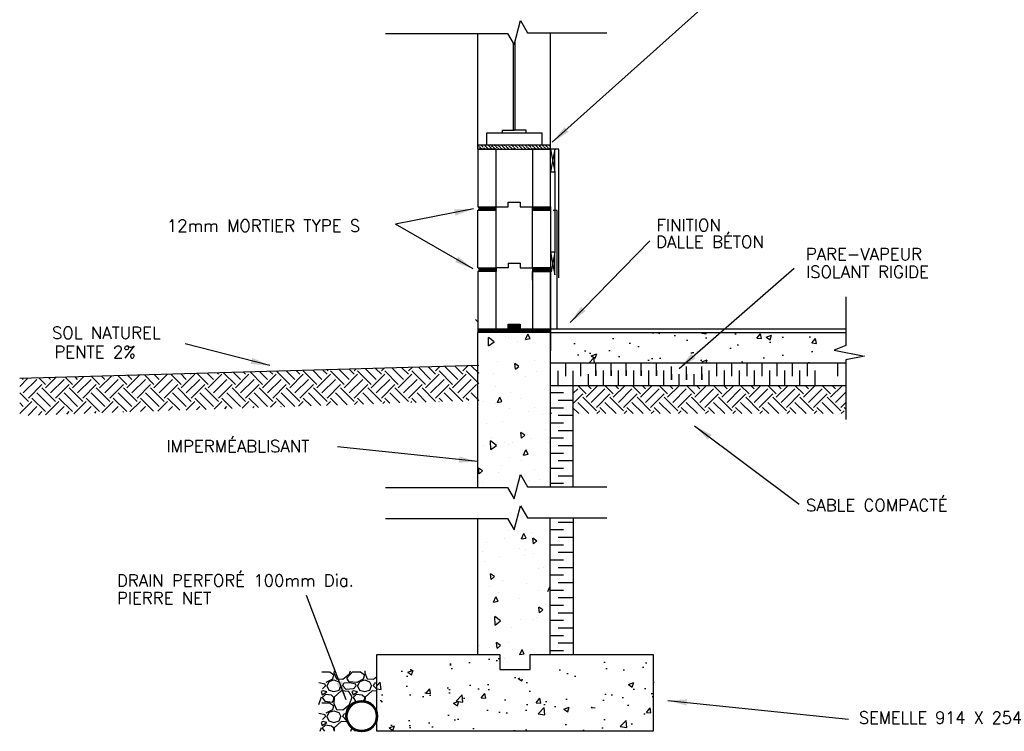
# Model space of a CAD drawing. Extents: x 3110 to 32552, y 39 to 6396.
# Tile 1 of 9: x 3110 to 6367, y 683 to 3037. Entities that reach past the tile are written whole.
import ezdxf

# ---------------------------------------------------------------- set-up
doc = ezdxf.new("R2010")
doc.units = 0
doc.layers.get('0').update_dxf_attribs({"linetype": 'CONTINUOUS'})
for name, color, linetype in [('ACIER', 6, 'CONTINUOUS'), ('BETON', 7, 'CONTINUOUS'), ('BOIS', 2, 'CONTINUOUS'), ('DIVISION', 211, 'CONTINUOUS'), ('FENETRE', 4, 'CONTINUOUS'), ('FINITION', 5, 'CONTINUOUS'), ('ISOBLOC', 3, 'CONTINUOUS'), ('ISOLANT', 9, 'CONTINUOUS'), ('MORTIER', 8, 'CONTINUOUS'), ('SOL', 26, 'CONTINUOUS'), ('SPECIFICATION', 1, 'CONTINUOUS')]:
    doc.layers.add(name, color=color, linetype=linetype)
doc.styles.add('ROMANS', font='romans')
doc.dimstyles.new('TGC', dxfattribs={"dimtxt": 2, "dimasz": 3, "dimexe": 2.5, "dimexo": 2.5, "dimgap": 1, "dimtad": 2, "dimdec": 0, "dimzin": 9, "dimtxsty": 'ROMANS', "dimblk": 'OBLIQUE', "dimcen": 1, "dimdle": 1.5, "dimclrd": 1, "dimclre": 1, "dimclrt": 1, "dimaunit": 1, "dimadec": 4, "dimazin": 0, "dimtfac": 1, "dimtdec": 0, "dimtmove": 0, "dimatfit": 3, "dimfxl": 1, "dimtzin": 0, "dimarcsym": 0})

# ---------------------------------------------------------------- blocks, each defined once
blk = doc.blocks.new('_Oblique')
at = {"color": 0, "linetype": 'ByBlock', "lineweight": -2}
blk.add_line((-0.5, -0.5), (0.5, 0.5), dxfattribs=at)

msp = doc.modelspace()

# ---------------------------------------------------------------- hatches: boundary and pattern name
at = {"layer": 'BETON'}
h = msp.add_hatch(dxfattribs=at)
h.set_pattern_fill('AR-CONC', color=256, style=0)
h.set_pattern_definition([(50, (617.12, 535.2), (182.1847, -15.939), [19.05, -209.55]), (355, (617.12, 535.2), (-35.243, 191.0566), [15.24, -167.64]), (100.451, (632.3, 533.88), (146.9425, 175.1167), [16.19, -178.09]), (46.184, (617.12, 586), (271.079, -42.042), [28.575, -314.325]), (96.6356, (639.7, 582.5), (237.404, 247.426), [24.285, -267.135]), (351.184, (617.12, 586), (237.405, 247.425), [22.86, -251.46]), (21, (642.52, 573.3), (151.615, -102.2655), [19.05, -209.55]), (326, (642.52, 573.3), (61.802, 184.188), [15.24, -167.64]), (71.4514, (655.15, 564.78), (213.4165, 81.923), [16.19, -178.09]), (37.5, (617.12, 535.204), (3.0886, 84.555), [0, -165.608, 0, -170.18, 0, -168.275]), (7.5, (617.12, 535.2), (66.8197, 100.1806), [0, -97.028, 0, -161.798, 0, -64.135]), (327.5, (560.476, 535.204), (135.5906, -5.72874), [0, -63.5, 0, -198.12, 0, -262.89]), (317.5, (535.08, 535.2), (148.1292, 25.4265), [0, -82.55, 0, -131.572, 0, -186.69])])
h.paths.add_polyline_path([(5842.7, 2002), (4866, 2002), (4866, 1902), (5842.7, 1902)])
h = msp.add_hatch(dxfattribs=at)
h.set_pattern_fill('AR-CONC', color=256, style=0)
h.set_pattern_definition([(50, (622.12, 204.81), (182.1847, -15.939), [19.05, -209.55]), (355, (622.12, 204.81), (-35.243, 191.057), [15.24, -167.64]), (100.451, (637.3, 203.49), (146.9425, 175.117), [16.19, -178.09]), (46.184, (622.12, 255.61), (271.079, -42.042), [28.575, -314.325]), (96.6356, (644.7, 252.1), (237.404, 247.426), [24.285, -267.135]), (351.184, (622.12, 255.61), (237.405, 247.425), [22.86, -251.46]), (21, (647.52, 242.91), (151.615, -102.2655), [19.05, -209.55]), (326, (647.52, 242.91), (61.802, 184.188), [15.24, -167.64]), (71.4514, (660.15, 234.4), (213.4165, 81.923), [16.19, -178.09]), (37.5, (622.12, 204.815), (3.0886, 84.555), [0, -165.608, 0, -170.18, 0, -168.275]), (7.5, (622.12, 204.815), (66.8197, 100.1806), [0, -97.028, 0, -161.798, 0, -64.135]), (327.5, (565.476, 204.815), (135.5906, -5.7287), [0, -63.5, 0, -198.12, 0, -262.89]), (317.5, (540.08, 204.81), (148.1292, 25.4265), [0, -82.55, 0, -131.572, 0, -186.69])])
edge = h.paths.add_edge_path()
edge.add_line((4291.3, 937.2), (4698.5, 937.2))
edge.add_line((5205.7, 937.2), (5205.7, 683.2))
edge.add_line((4798.5, 937.2), (5205.7, 937.2))
edge.add_line((4698.5, 887.2), (4798.5, 887.2))
edge.add_line((4698.5, 937.2), (4698.5, 887.2))
edge.add_line((5205.7, 683.2), (4291.3, 683.2))
edge.add_line((4291.3, 683.2), (4291.3, 937.2))
at = {"layer": 'ISOLANT'}
h = msp.add_hatch(dxfattribs=at)
h.set_pattern_fill('ANSI36', color=256, scale=2.5, angle=90, style=0)
h.set_pattern_definition([(135, (-6877.882, 699.554), (-15.434815, 4.209495), [19.84375, -3.96875, 0, -3.96875])])
h.paths.add_polyline_path([(4866, 2623.5), (4626, 2623.5), (4626, 2608.5), (4686, 2608.5), (4806, 2608.5), (4866, 2608.5)])
at = {"layer": 'MORTIER'}
h = msp.add_hatch(dxfattribs=at)
h.set_pattern_fill('STEEL', color=256, style=0)
h.set_pattern_definition([(45, (622.118, 711.554), (-2.245064, 2.245064), []), (45, (622.118, 713.1414), (-2.245064, 2.245064), [])])
h.paths.add_polyline_path([(4866, 2406.5), (4866, 2418.5), (4806, 2418.5), (4806, 2406.5)])
h.paths.add_polyline_path([(4626, 2418.5, -0.746287), (4626, 2406.5), (4686, 2406.5), (4686, 2418.5)])
h = msp.add_hatch(dxfattribs=at)
h.set_pattern_fill('STEEL', color=256, style=0)
h.set_pattern_definition([(45, (622.118, 509.554), (-2.245064, 2.245064), []), (45, (622.118, 511.1414), (-2.245064, 2.245064), [])])
h.paths.add_polyline_path([(4866, 2204.5), (4866, 2216.5), (4806, 2216.5), (4806, 2204.5)])
h.paths.add_polyline_path([(4626, 2216.5, -0.746287), (4626, 2204.5), (4686, 2204.5), (4686, 2216.5)])
h = msp.add_hatch(dxfattribs=at)
h.set_pattern_fill('STEEL', color=256, style=0)
h.set_pattern_definition([(45, (622.118, 497.554), (-2.245064, 2.245064), []), (45, (622.118, 499.1414), (-2.245064, 2.245064), [])])
h.paths.add_polyline_path([(4866, 2002.5), (4866, 2014.5), (4806, 2014.5), (4766, 2014.5), (4766, 2029.5), (4726, 2029.5), (4726, 2014.5), (4686, 2014.5), (4626, 2014.5), (4626, 2002.5)])

# ---------------------------------------------------------------- linework, layer by layer
at = {"layer": 'ACIER'}
for p, q in [((4806, 2175), (4806, 2204.5)), ((4806, 2204.5), (4866, 2204.5)), ((4866, 2204.5), (4866, 1941.9))]:
    msp.add_line(p, q, dxfattribs=at)
at = {"layer": 'BETON'}
for p, q in [((4626, 1489.8), (4626, 2002.5)), ((4866, 2002.5), (4626, 2002.5)), ((4718.4, 1989.4), (4718.4, 1989.4)), ((4783.2, 1979.6), (4790.9, 1997)), ((4790.3, 1998.6), (4790.3, 1998.6)), ((4798.1, 1982.5), (4790.9, 1997)), ((4865.6, 1492.2), (4866, 2002.5)), ((4866, 2002), (5842.7, 2002)), ((4661.2, 1957.8), (4660.6, 1986.3)), ((4679.6, 1971.3), (4660.6, 1986.3)), ((4661.2, 1957.7), (4679.6, 1971.2)), ((4728.3, 1984.9), (4728.3, 1984.9)), ((4756.5, 1972.7), (4756.5, 1972.7)), ((4783.1, 1979.6), (4798.1, 1982.5)), ((4661, 1943.2), (4661, 1943.2)), ((4628.4, 1893.1), (4628.4, 1893.1)), ((4690.4, 1906.8), (4690.4, 1906.8)), ((4743.6, 1902.1), (4743.6, 1902.1)), ((4761.3, 1890.2), (4747.9, 1899.4)), ((4749.7, 1880.6), (4748, 1899.6)), ((4749.6, 1880.5), (4761.3, 1890.3)), ((4814.1, 1910.7), (4814.1, 1910.7)), ((4865.7, 1912.4), (4865.7, 1912.4)), ((4631.6, 1866.7), (4631.6, 1866.7)), ((4676.7, 1865.9), (4676.7, 1865.9)), ((4783.9, 1857.9), (4783.9, 1857.9)), ((4818.2, 1874.9), (4818.2, 1874.9)), ((4684.6, 1825.1), (4684.6, 1825.1)), ((4734.3, 1803.9), (4734.3, 1803.9)), ((4645.5, 1774.3), (4645.5, 1774.3)), ((4684, 1766), (4684, 1766)), ((4690.2, 1770.7), (4698, 1788.1)), ((4690.2, 1770.7), (4705.1, 1773.6)), ((4705.1, 1773.6), (4697.9, 1788.1)), ((4767.2, 1784), (4767.2, 1784)), ((4731.4, 1752.1), (4731.4, 1752.1)), ((4791.9, 1742), (4791.9, 1742)), ((4813.9, 1755.7), (4813.9, 1755.7)), ((4840.7, 1731.1), (4840.7, 1731.1)), ((4655, 1701.7), (4655, 1701.7)), ((4708.2, 1707.1), (4708.2, 1707.1)), ((4769.6, 1652.8), (4767.9, 1671.8)), ((4781.2, 1662.5), (4767.9, 1671.6)), ((4769.5, 1652.8), (4781.2, 1662.6)), ((4790.8, 1665.9), (4790.8, 1665.9)), ((4849.5, 1680), (4849.5, 1680)), ((4644.6, 1629.4), (4644.6, 1629.4)), ((4668.3, 1614.9), (4667.7, 1643.5)), ((4686.7, 1628.4), (4667.7, 1643.5)), ((4668.3, 1614.9), (4686.7, 1628.4)), ((4669.1, 1656.2), (4669.1, 1656.2)), ((4712.6, 1639.7), (4712.6, 1639.7)), ((4727.1, 1633), (4727.1, 1633)), ((4740.8, 1639.3), (4740.8, 1639.3)), ((4802.8, 1653), (4802.8, 1653)), ((4858.5, 1638.8), (4858.5, 1638.8)), ((4776.7, 1596.8), (4791.7, 1599.7)), ((4776.8, 1596.8), (4784.5, 1614.2)), ((4791.6, 1599.7), (4784.4, 1614.2)), ((4731.8, 1589), (4731.8, 1589)), ((4770.2, 1577.8), (4770.2, 1577.8)), ((4629.5, 1535.3), (4627.8, 1554.3)), ((4641.1, 1544.9), (4627.8, 1554.1)), ((4629.4, 1535.3), (4641.1, 1545.1)), ((4633.1, 1534.9), (4633.1, 1534.9)), ((4640.9, 1547.5), (4640.9, 1547.5)), ((4692.7, 1538.1), (4692.7, 1538.1)), ((4702.8, 1561.2), (4702.8, 1561.2)), ((4814.4, 1547.9), (4814.4, 1547.9)), ((4640.3, 1510.3), (4640.3, 1510.3)), ((4796.3, 1512.3), (4796.3, 1512.3)), ((4827.9, 1515.8), (4827.9, 1515.8)), ((4626, 1232.5), (4626, 1386.7)), ((4853.1, 1385.5), (4853.1, 1385.5)), ((4864.9, 937.2), (4865.2, 1389.1)), ((4726.1, 1347.8), (4726.1, 1347.8)), ((4770.3, 1319.6), (4778.1, 1337)), ((4785.2, 1322.5), (4778, 1337)), ((4802.5, 1340.3), (4802.5, 1340.3)), ((4653.3, 1307.4), (4653.3, 1307.4)), ((4715.3, 1321.2), (4715.3, 1321.2)), ((4770.3, 1319.6), (4785.2, 1322.5)), ((4821, 1312.6), (4807.7, 1321.8)), ((4809.4, 1303), (4807.8, 1321.9)), ((4809.4, 1302.9), (4821, 1312.7)), ((4641.4, 1279.1), (4641.4, 1279.1)), ((4763.5, 1289.4), (4763.5, 1289.4)), ((4783.7, 1285.8), (4783.7, 1285.8)), ((4808.8, 1272.2), (4808.8, 1272.2)), ((4646.8, 1245.6), (4646.8, 1245.6)), ((4698, 1261.6), (4698, 1261.6)), ((4780.5, 1265.2), (4780.5, 1265.2)), ((4626, 937.2), (4626, 1232.5)), ((4826.1, 1222.2), (4826.1, 1222.2)), ((4841.3, 1223.8), (4841.3, 1223.8)), ((4680.9, 1195), (4667.6, 1204.2)), ((4669.3, 1185.4), (4667.7, 1204.4)), ((4669.3, 1185.4), (4680.9, 1195.2)), ((4704.5, 1183.6), (4704.5, 1183.6)), ((4708.9, 1180.4), (4708.9, 1180.4)), ((4665, 1161), (4665, 1161)), ((4693.7, 1142.5), (4693.7, 1142.5)), ((4787.1, 1171.3), (4787.1, 1171.3)), ((4825.2, 1148.2), (4825.2, 1148.2)), ((4856.9, 1145.7), (4864.6, 1163.1)), ((4865.6, 1145.5), (4865.6, 1145.5)), ((4677.3, 1110.8), (4685.1, 1128.2)), ((4677.3, 1110.8), (4692.2, 1113.7)), ((4692.2, 1113.7), (4685, 1128.2)), ((4762.1, 1121.6), (4762.1, 1121.6)), ((4841, 1084.8), (4827.6, 1094)), ((4829.4, 1075.2), (4827.7, 1094.2)), ((4829.3, 1075.2), (4841, 1085)), ((4849.7, 1104.1), (4849.7, 1104.1)), ((4700.9, 1048.4), (4681.8, 1063.4)), ((4682.4, 1034.8), (4681.9, 1063.4)), ((4682.4, 1034.8), (4700.9, 1048.3)), ((4688.6, 1042.9), (4688.6, 1042.9)), ((4765.7, 1053.7), (4765.7, 1053.7)), ((4810.7, 1053.2), (4810.7, 1053.2)), ((4819.7, 1059.6), (4819.7, 1059.6)), ((4827.7, 1067.4), (4827.7, 1067.4)), ((4682.5, 1016.8), (4682.5, 1016.8)), ((4738.4, 1025.5), (4738.4, 1025.5)), ((4629.5, 966), (4629.5, 966)), ((4665.7, 961.8), (4665.7, 961.8)), ((4700.9, 967.3), (4687.5, 976.5)), ((4689.3, 957.7), (4687.6, 976.7)), ((4689.2, 957.6), (4700.9, 967.4)), ((4727.7, 975.6), (4727.7, 975.6)), ((4740.1, 954.8), (4740.1, 954.8)), ((4763.9, 936.8), (4771.6, 954.2)), ((4778.8, 939.7), (4771.5, 954.2)), ((4291.3, 683.2), (4291.3, 937.2)), ((4291.3, 937.2), (4698.5, 937.2)), ((4698.5, 937.2), (4698.5, 887.2)), ((4712.2, 924.9), (4712.2, 924.9)), ((4763.8, 936.8), (4778.8, 939.7)), ((4798.5, 887.2), (4798.5, 937.2)), ((4798.5, 937.2), (5205.7, 937.2)), ((5205.7, 937.2), (5205.7, 683.2)), ((4109, 879.4), (4135.4, 879.4)), ((4135.5, 879.4), (4148.7, 870.3)), ((4150, 883.2), (4149.6, 876.4)), ((4192.3, 859.1), (4210.6, 879.4)), ((4201.5, 873.3), (4204.6, 883.2)), ((4210.6, 879.4), (4237, 879.4)), ((4237.1, 879.4), (4250.3, 870.3)), ((4251.6, 883.2), (4251.2, 876.4)), ((4698.5, 887.2), (4798.5, 887.2)), ((4797.7, 892.8), (4797.7, 892.8)), ((4144.5, 856), (4123.1, 844.8)), ((4127.3, 833.7), (4133.4, 848)), ((4133.4, 848), (4149.7, 853)), ((4148.6, 870.3), (4144.6, 856.1)), ((4149.6, 876.4), (4157.8, 857.1)), ((4149.6, 853), (4165.9, 846.9)), ((4157.7, 857.1), (4179.1, 856.1)), ((4165.9, 846.9), (4172, 833.7)), ((4179.1, 856.1), (4201.4, 873.3)), ((4199.4, 846.9), (4192.3, 859.1)), ((4224.9, 844.9), (4199.5, 846.9)), ((4224.9, 844.9), (4199.5, 846.9)), ((4246.1, 856), (4224.8, 844.9)), ((4228.9, 833.7), (4235, 847.9)), ((4235, 848), (4251.3, 853)), ((4250.2, 870.3), (4246.2, 856.1)), ((4251.2, 876.5), (4259.3, 857.2)), ((4251.2, 853), (4267.5, 846.9)), ((4259.3, 857.1), (4280.7, 856.1)), ((4267.5, 846.9), (4273.6, 833.7)), ((4280.7, 856.1), (4291.3, 864.3)), ((4120.2, 838.8), (4099.9, 843.9)), ((4114.1, 817.5), (4106.9, 814.4)), ((4107, 814.4), (4111, 804.3)), ((4121.2, 833.7), (4112.1, 823.6)), ((4126.3, 813.4), (4114.1, 817.5)), ((4121.2, 833.7), (4120.2, 838.8)), ((4126.3, 833.7), (4132.4, 819.5)), ((4132.3, 819.5), (4149.6, 814.4)), ((4149.7, 814.4), (4166.9, 819.5)), ((4174, 817.4), (4150.6, 796.1)), ((4166.9, 819.5), (4172, 833.7)), ((4198.4, 815.4), (4174, 817.5)), ((4179.1, 833.7), (4182.2, 841.9)), ((4190.3, 821.6), (4179.1, 833.8)), ((4201.6, 843.9), (4182.3, 841.9)), ((4213.5, 823.6), (4190.2, 821.5)), ((4209.6, 797.1), (4198.4, 815.4)), ((4221.8, 838.8), (4201.5, 843.9)), ((4215.7, 817.5), (4208.5, 814.4)), ((4208.6, 814.4), (4212.6, 804.3)), ((4222.8, 833.7), (4213.7, 823.6)), ((4227.9, 813.4), (4215.7, 817.5)), ((4222.8, 833.7), (4221.8, 838.8)), ((4227.9, 833.7), (4234, 819.5)), ((4233.9, 819.5), (4251.2, 814.4)), ((4251.3, 814.4), (4268.5, 819.5)), ((4275.6, 817.5), (4252.3, 796.1)), ((4268.5, 819.5), (4273.6, 833.7)), ((4291.3, 816.2), (4275.6, 817.5)), ((4280.7, 833.7), (4283.8, 841.8)), ((4291.3, 822.1), (4280.7, 833.8)), ((4291.3, 842.6), (4283.9, 841.9)), ((4099.9, 771.7), (4108, 797.1)), ((4111, 804.3), (4126.3, 813.4)), ((4121.2, 805.3), (4111, 795.1)), ((4111, 795.1), (4119.2, 782.9)), ((4119.2, 782.9), (4144.6, 779.9)), ((4141.6, 802.2), (4121.2, 805.3)), ((4149.6, 795.1), (4141.5, 802.2)), ((4144.6, 779.9), (4149.7, 789)), ((4150.7, 796.1), (4149.6, 774.8)), ((4149.6, 789), (4149.6, 795.1)), ((4201.5, 771.8), (4209.6, 797.2)), ((4212.6, 804.3), (4227.9, 813.4)), ((4222.8, 805.3), (4212.6, 795.1)), ((4212.6, 795.1), (4220.8, 782.9)), ((4220.8, 782.9), (4229.9, 781.8)), ((4243.2, 802.2), (4222.8, 805.3)), ((4251.2, 795.1), (4243.1, 802.3)), ((4247.8, 782.8), (4251.2, 789)), ((4251.2, 789), (4251.2, 795.1)), ((4252.3, 796.2), (4251.6, 782.2)), ((4109, 777.8), (4135.4, 777.8)), ((4144.5, 754.4), (4123.2, 743.3)), ((4133.4, 746.4), (4149.7, 751.4)), ((4135.4, 777.8), (4148.6, 768.7)), ((4148.6, 768.7), (4144.6, 754.5)), ((4149.6, 774.8), (4157.8, 755.5)), ((4149.6, 751.4), (4165.9, 745.3)), ((4157.7, 755.5), (4179.1, 754.5)), ((4179.1, 754.5), (4201.5, 771.7)), ((4192.3, 757.5), (4210.6, 777.8)), ((4195.3, 752.4), (4192.3, 757.5)), ((4210.6, 777.8), (4219, 777.8)), ((4120.2, 737.2), (4099.9, 742.3)), ((4121.2, 732.1), (4112.1, 722)), ((4121.2, 732.1), (4120.2, 737.2)), ((4126.3, 732.1), (4132.4, 717.9)), ((4127.3, 732.1), (4133.4, 746.4)), ((4132.4, 717.9), (4149.6, 712.8)), ((4149.7, 712.8), (4166.9, 717.9)), ((4165.9, 745.3), (4172, 732.1)), ((4166.9, 717.9), (4172, 732.1)), ((4179.1, 732.1), (4182.2, 740.2)), ((4190.3, 719.9), (4179.1, 732.1)), ((4192.2, 741.3), (4182.2, 740.3)), ((4193.2, 720.2), (4190.2, 719.9)), ((4104, 683.2), (4108, 695.5)), ((4114.1, 715.9), (4107, 712.8)), ((4107, 712.8), (4111, 702.7)), ((4111, 702.7), (4126.3, 711.8)), ((4121.2, 703.7), (4111, 693.5)), ((4111, 693.5), (4117.9, 683.2)), ((4126.3, 711.8), (4114.1, 715.9)), ((4141.5, 700.6), (4121.2, 703.7)), ((4149.6, 693.5), (4141.5, 700.6)), ((4149.6, 687.4), (4149.6, 693.5)), ((4150.7, 694.5), (4150.1, 683.2)), ((4174, 715.9), (4150.7, 694.5)), ((4195.3, 714.1), (4174, 715.9)), ((4205.6, 683.2), (4209.4, 694.9)), ((4214, 691.4), (4219.5, 683.2)), ((5205.7, 683.2), (4291.3, 683.2))]:
    msp.add_line(p, q, dxfattribs=at)
at = {"layer": 'BETON', "lineweight": 53}
msp.add_circle((4241.5, 733.2), 50, dxfattribs=at)
at = {"layer": 'BOIS'}
for p, q in [((4880, 2608.5), (4866, 2608.5)), ((4866, 2608.5), (4880, 2533.5)), ((4880, 2608.5), (4866, 2533.5)), ((4880, 2533.5), (4880, 2608.5)), ((4880, 2533.5), (4880, 2608.5)), ((4866, 2533.5), (4880, 2533.5)), ((4880, 2267.9), (4866, 2267.9)), ((4866, 2267.9), (4880, 2192.9)), ((4880, 2267.9), (4867.9, 2203)), ((4880, 2192.9), (4880, 2267.9)), ((4880, 2192.9), (4880, 2267.9))]:
    msp.add_line(p, q, dxfattribs=at)
at = {"layer": 'DIVISION'}
for p, q in [((4745.4, 2954), (4766.8, 3033.8)), ((4766.8, 3033.8), (4789.8, 2993.9)), ((4320.5, 2991.5), (4723.7, 2991.5)), ((4723.7, 2991.5), (4745.4, 2954)), ((4789.8, 2993.9), (5052.5, 2993.9)), ((5842.7, 2120.3), (5842.7, 1959.5)), ((5842.7, 1959.5), (5804.4, 1943.5)), ((5804.4, 1943.5), (5904.3, 1923.6)), ((5904.3, 1923.6), (5842.7, 1911.4)), ((5842.7, 1911.4), (5842.7, 1714.2)), ((4745.4, 1452.3), (4766.8, 1532.1)), ((4766.8, 1532.1), (4789.8, 1492.2)), ((4320.5, 1489.8), (4723.7, 1489.8)), ((4723.7, 1489.8), (4745.4, 1452.3)), ((4789.8, 1492.2), (5052.5, 1492.2)), ((4745.4, 1349.2), (4766.8, 1429)), ((4766.8, 1429), (4789.8, 1389.1)), ((4320.5, 1386.7), (4723.7, 1386.7)), ((4723.7, 1386.7), (4745.4, 1349.2)), ((4789.8, 1389.1), (5052.5, 1389.1))]:
    msp.add_line(p, q, dxfattribs=at)
at = {"layer": 'FENETRE'}
for p, q in [((4749, 2671.9), (4749, 2967.6)), ((4743, 2671.9), (4743, 2958.1)), ((4707.2, 2661.5), (4707.2, 2671.9)), ((4707.2, 2671.9), (4746, 2671.9)), ((4784.9, 2671.9), (4746, 2671.9)), ((4784.9, 2661.5), (4784.9, 2671.9)), ((4838, 2661.5), (4654, 2661.5)), ((4654, 2661.5), (4654, 2623.5)), ((4838, 2623.5), (4838, 2661.5)), ((4654, 2623.5), (4838, 2623.5))]:
    msp.add_line(p, q, dxfattribs=at)
at = {"layer": 'FINITION'}
for p, q in [((4893, 2608.5), (4880, 2608.5)), ((4893, 2385.1), (4893, 2608.5)), ((4893, 2183.1), (4893, 2584.9)), ((4880, 2533.5), (4880, 2395.4)), ((4880, 2509.9), (4880, 2267.9)), ((4888, 2406), (4875, 2406)), ((4888, 2014.5), (4888, 2406)), ((4866, 2014.5), (5842.7, 2014.5))]:
    msp.add_line(p, q, dxfattribs=at)
at = {"layer": 'ISOBLOC'}
for p, q in [((4626, 2608.5), (4626, 2991.5)), ((4866, 2608.5), (4866, 2993.9)), ((4686, 2608.5), (4626, 2608.5)), ((4626, 2608.5), (4626, 2418.5)), ((4686, 2418.5), (4686, 2608.5)), ((4686, 2608.5), (4806, 2608.5)), ((4866, 2608.5), (4806, 2608.5)), ((4806, 2608.5), (4806, 2418.5)), ((4866, 2418.5), (4866, 2608.5)), ((4626, 2418.5), (4686, 2418.5)), ((4686, 2418.5), (4726, 2418.5)), ((4686, 2418.5), (4726, 2418.5)), ((4686, 2216.5), (4686, 2418.5)), ((4726, 2418.5), (4726, 2433.5)), ((4726, 2418.5), (4726, 2433.5)), ((4726, 2433.5), (4766, 2433.5)), ((4766, 2433.5), (4766, 2418.5)), ((4766, 2418.5), (4806, 2418.5)), ((4806, 2418.5), (4866, 2418.5)), ((4806, 2216.5), (4806, 2418.5)), ((4626, 2216.5), (4626, 2406.5)), ((4626, 2406.5), (4686, 2406.5)), ((4806, 2406.5), (4866, 2406.5)), ((4866, 2406.5), (4866, 2216.5)), ((4626, 2216.5), (4686, 2216.5)), ((4686, 2216.5), (4686, 2204.5)), ((4726, 2216.5), (4686, 2216.5)), ((4726, 2231.5), (4766, 2231.5)), ((4726, 2231.5), (4726, 2216.5)), ((4766, 2231.5), (4766, 2216.5)), ((4766, 2231.5), (4766, 2216.5)), ((4766, 2216.5), (4806, 2216.5)), ((4806, 2216.5), (4806, 2204.5)), ((4866, 2216.5), (4806, 2216.5)), ((4686, 2204.5), (4626, 2204.5)), ((4626, 2204.5), (4626, 2014.5)), ((4686, 2014.5), (4686, 2204.5)), ((4866, 2204.5), (4806, 2204.5)), ((4806, 2204.5), (4806, 2014.5)), ((4866, 2014.5), (4866, 2204.5)), ((4726, 2014.5), (4726, 2029.5)), ((4726, 2029.5), (4766, 2029.5)), ((4766, 2029.5), (4766, 2014.5)), ((4626, 2014.5), (4686, 2014.5)), ((4686, 2014.5), (4726, 2014.5)), ((4766, 2014.5), (4806, 2014.5)), ((4806, 2014.5), (4866, 2014.5))]:
    msp.add_line(p, q, dxfattribs=at)
at = {"layer": 'ISOLANT'}
for p, q in [((4626, 2623.5), (4866, 2623.5)), ((4626, 2608.5), (4866, 2608.5)), ((4866, 1902), (5842.7, 1902)), ((4916, 1857.4), (4916, 1900.6)), ((4966, 1857.4), (4966, 1900.6)), ((5016, 1858.8), (5016, 1902)), ((5066, 1858.8), (5066, 1902)), ((5116, 1858.8), (5116, 1902)), ((5166, 1858.8), (5166, 1902)), ((5216, 1858.8), (5216, 1902)), ((5266, 1846.2), (5266, 1889.5)), ((5316, 1846.2), (5316, 1889.5)), ((5366, 1846.2), (5366, 1889.5)), ((5416, 1858.4), (5416, 1901.6)), ((5466, 1858.4), (5466, 1901.6)), ((5516, 1858.4), (5516, 1901.6)), ((5566, 1858.4), (5566, 1901.6)), ((5616, 1858.4), (5616, 1901.6)), ((5666, 1858.4), (5666, 1901.6)), ((5716, 1858.4), (5716, 1901.6)), ((5816, 1858.4), (5816, 1901.6)), ((4891, 1825.6), (4891, 1875.5)), ((4941, 1825.6), (4941, 1875.5)), ((4991, 1827), (4991, 1864.3)), ((5016, 1876.8), (5016, 1858.8)), ((5041, 1827), (5041, 1876.8)), ((5066, 1876.8), (5066, 1858.8)), ((5091, 1827), (5091, 1876.8)), ((5116, 1876.8), (5116, 1858.8)), ((5141, 1827), (5141, 1876.8)), ((5166, 1876.8), (5166, 1858.8)), ((5191, 1827), (5191, 1876.8)), ((5216, 1876.8), (5216, 1858.8)), ((5241, 1827), (5241, 1876.8)), ((5266, 1864.3), (5266, 1846.2)), ((5291, 1827), (5291, 1864.3)), ((5316, 1864.3), (5316, 1846.2)), ((5341, 1827), (5341, 1864.3)), ((5366, 1864.3), (5366, 1846.2)), ((5391, 1826.6), (5391, 1876.4)), ((5441, 1826.6), (5441, 1876.4)), ((5491, 1826.6), (5491, 1876.4)), ((5541, 1826.6), (5541, 1876.4)), ((5591, 1826.6), (5591, 1876.4)), ((5641, 1826.6), (5641, 1876.4)), ((5691, 1826.6), (5691, 1876.4)), ((5741, 1826.6), (5741, 1876.4)), ((4866, 1827), (5842.7, 1827)), ((4941, 1682.9), (4941, 1825.6)), ((4909.3, 1802.5), (4866, 1802.5)), ((4941, 1777.5), (4891.2, 1777.5)), ((4909.3, 1752.5), (4866, 1752.5)), ((4909.3, 1752.5), (4866, 1752.5)), ((4909.3, 1752.5), (4866, 1752.5)), ((4941, 1727.5), (4891.2, 1727.5)), ((4909.3, 1702.5), (4866, 1702.5)), ((4909.3, 1702.5), (4866, 1702.5)), ((4909.3, 1702.5), (4866, 1702.5)), ((4941, 1677.5), (4891.2, 1677.5)), ((4941, 1492.2), (4941, 1682.9)), ((4909.3, 1652.5), (4866, 1652.5)), ((4909.3, 1652.5), (4866, 1652.5)), ((4909.3, 1602.5), (4866, 1602.5)), ((4909.3, 1602.5), (4866, 1602.5)), ((4909.3, 1602.5), (4866, 1602.5)), ((4941, 1627.5), (4891.2, 1627.5)), ((4941, 1627.5), (4891.2, 1627.5)), ((4941, 1577.5), (4891.2, 1577.5)), ((4941, 1577.5), (4891.2, 1577.5)), ((4941, 1577.5), (4891.2, 1577.5)), ((4909.3, 1552.5), (4866, 1552.5)), ((4909.3, 1552.5), (4866, 1552.5)), ((4909.3, 1502.5), (4866, 1502.5)), ((4909.3, 1502.5), (4866, 1502.5)), ((4909.3, 1502.5), (4866, 1502.5)), ((4941, 1527.5), (4891.2, 1527.5)), ((4941, 1527.5), (4891.2, 1527.5)), ((4941, 1374.4), (4891.2, 1374.4)), ((4941, 1374.4), (4891.2, 1374.4)), ((4941, 1374.4), (4891.2, 1374.4)), ((4941, 1389.1), (4941, 937.2)), ((4909.3, 1349.4), (4866, 1349.4)), ((4909.3, 1349.4), (4866, 1349.4)), ((4941, 1324.4), (4891.2, 1324.4)), ((4941, 1324.4), (4891.2, 1324.4)), ((4941, 1324.4), (4891.2, 1324.4)), ((4941, 1324.4), (4891.2, 1324.4)), ((4941, 1324.4), (4891.2, 1324.4)), ((4909.3, 1299.4), (4866, 1299.4)), ((4909.3, 1299.4), (4866, 1299.4)), ((4941, 1274.4), (4891.2, 1274.4)), ((4941, 1274.4), (4891.2, 1274.4)), ((4941, 1274.4), (4891.2, 1274.4)), ((4941, 1274.4), (4891.2, 1274.4)), ((4941, 1274.4), (4891.2, 1274.4)), ((4909.3, 1249.4), (4866, 1249.4)), ((4909.3, 1249.4), (4866, 1249.4)), ((4941, 1224.4), (4891.2, 1224.4)), ((4941, 1224.4), (4891.2, 1224.4)), ((4941, 1224.4), (4891.2, 1224.4)), ((4941, 1224.4), (4891.2, 1224.4)), ((4941, 1224.4), (4891.2, 1224.4)), ((4909.3, 1199.4), (4866, 1199.4)), ((4909.3, 1199.4), (4866, 1199.4)), ((4941, 1174.4), (4891.2, 1174.4)), ((4941, 1174.4), (4891.2, 1174.4)), ((4941, 1174.4), (4891.2, 1174.4)), ((4941, 1174.4), (4891.2, 1174.4)), ((4941, 1174.4), (4891.2, 1174.4)), ((4909.3, 1149.4), (4866, 1149.4)), ((4909.3, 1149.4), (4866, 1149.4)), ((4941, 1124.4), (4891.2, 1124.4)), ((4941, 1124.4), (4891.2, 1124.4)), ((4941, 1124.4), (4891.2, 1124.4)), ((4941, 1124.4), (4891.2, 1124.4)), ((4941, 1124.4), (4891.2, 1124.4)), ((4909.3, 1099.4), (4866, 1099.4)), ((4909.3, 1099.4), (4866, 1099.4)), ((4909.3, 1049.4), (4866, 1049.4)), ((4909.3, 1049.4), (4866, 1049.4)), ((4941, 1074.4), (4891.2, 1074.4)), ((4941, 1074.4), (4891.2, 1074.4)), ((4941, 1074.4), (4891.2, 1074.4)), ((4941, 1074.4), (4891.2, 1074.4)), ((4941, 1074.4), (4891.2, 1074.4)), ((4941, 1024.4), (4891.2, 1024.4)), ((4941, 1024.4), (4891.2, 1024.4)), ((4941, 1024.4), (4891.2, 1024.4)), ((4941, 1024.4), (4891.2, 1024.4)), ((4941, 1024.4), (4891.2, 1024.4)), ((4909.3, 999.4), (4866, 999.4)), ((4909.3, 999.4), (4866, 999.4)), ((4909.3, 949.4), (4866, 949.4)), ((4909.3, 949.4), (4866, 949.4)), ((4941, 974.4), (4891.2, 974.4)), ((4941, 974.4), (4891.2, 974.4)), ((4941, 974.4), (4891.2, 974.4)), ((4941, 974.4), (4891.2, 974.4)), ((4941, 974.4), (4891.2, 974.4))]:
    msp.add_line(p, q, dxfattribs=at)
at = {"layer": 'MORTIER'}
for p, q in [((4866, 2418.5), (4866, 2406.5)), ((4866, 2216.5), (4866, 2204.5)), ((4626, 2014.5), (4626, 2002.5)), ((4866, 2014.5), (4866, 2002.5))]:
    msp.add_line(p, q, dxfattribs=at)
for centre in [(4624.3, 2412.5), (4624.3, 2210.5)]:
    msp.add_arc(centre, 6.26, 286.533, 73.467, dxfattribs=at)
at = {"layer": 'SOL'}
for p, q in [((4626, 2037.1), (4618.3, 2044.9)), ((4628.4, 1893.1), (3110.2, 1850.4)), ((4486, 1875.2), (4500.2, 1889.5)), ((4559, 1847.2), (4516.2, 1889.9)), ((4575.8, 1864), (4549, 1890.8)), ((4575.8, 1875.2), (4592.6, 1892.1)), ((4628.4, 1867.5), (4603.9, 1892.1)), ((3284.9, 1819.1), (3322.1, 1856.4)), ((3374.7, 1830.3), (3347.9, 1857.1)), ((3374.7, 1819.1), (3414.5, 1859)), ((3391.5, 1847.2), (3380.7, 1858)), ((3464.5, 1830.3), (3435.3, 1859.6)), ((3464.5, 1819.1), (3506.9, 1861.6)), ((3481.3, 1847.2), (3468, 1860.5)), ((3554.3, 1830.3), (3522.6, 1862)), ((3554.3, 1819.1), (3599.2, 1864)), ((3571.1, 1847.2), (3555.4, 1862.9)), ((3644.1, 1830.3), (3610, 1864.5)), ((3660.9, 1847.2), (3642.7, 1865.4)), ((3644.1, 1819.1), (3689, 1864)), ((3677.8, 1864), (3675.5, 1866.3)), ((3733.9, 1830.3), (3697.3, 1866.9)), ((3750.7, 1847.2), (3730.1, 1867.8)), ((3733.9, 1819.1), (3778.8, 1864)), ((3767.6, 1864), (3762.8, 1868.8)), ((3823.7, 1830.3), (3784.7, 1869.4)), ((3840.5, 1847.2), (3817.4, 1870.3)), ((3823.7, 1819.1), (3868.6, 1864)), ((3857.4, 1864), (3850.2, 1871.2)), ((3913.5, 1830.3), (3872, 1871.8)), ((3930.3, 1847.2), (3904.8, 1872.7)), ((3913.5, 1819.1), (3958.4, 1864)), ((3947.2, 1864), (3937.5, 1873.7)), ((4003.3, 1830.3), (3959.4, 1874.3)), ((4020.1, 1847.2), (3992.1, 1875.2)), ((4003.3, 1819.1), (4048.2, 1864)), ((4037, 1864), (4024.9, 1876.1)), ((4037, 1875.2), (4038.2, 1876.5)), ((4093.1, 1830.3), (4048.2, 1875.2)), ((4110, 1847.2), (4079.5, 1877.6)), ((4093.1, 1819.1), (4138, 1864)), ((4126.8, 1864), (4112.2, 1878.6)), ((4126.8, 1875.2), (4130.6, 1879.1)), ((4182.9, 1830.3), (4138, 1875.2)), ((4199.8, 1847.2), (4166.8, 1880.1)), ((4182.9, 1819.1), (4227.8, 1864)), ((4216.6, 1864), (4199.6, 1881)), ((4216.6, 1875.2), (4223, 1881.7)), ((4272.7, 1830.3), (4227.8, 1875.2)), ((4289.6, 1847.2), (4254.2, 1882.6)), ((4272.7, 1819.1), (4317.6, 1864)), ((4306.4, 1864), (4286.9, 1883.5)), ((4306.4, 1875.2), (4315.4, 1884.3)), ((4362.5, 1830.3), (4317.6, 1875.2)), ((4379.4, 1847.2), (4341.5, 1885)), ((4362.5, 1819.1), (4407.4, 1864)), ((4396.2, 1864), (4374.3, 1885.9)), ((4396.2, 1875.2), (4407.8, 1886.9)), ((4452.3, 1830.3), (4407.4, 1875.2)), ((4469.2, 1847.2), (4428.9, 1887.5)), ((4452.3, 1819.1), (4497.2, 1864)), ((4486, 1864), (4461.6, 1888.4)), ((4542.1, 1830.3), (4497.2, 1875.2)), ((4542.1, 1819.1), (4587, 1864)), ((4628.4, 1833.9), (4587, 1875.2)), ((3110.2, 1824), (3137.3, 1851.2)), ((3122.1, 1847.2), (3118.6, 1850.7)), ((3122.1, 1802.3), (3167, 1847.2)), ((3139, 1785.4), (3183.9, 1830.3)), ((3195.1, 1830.3), (3173.2, 1852.2)), ((3195.1, 1819.1), (3229.7, 1853.8)), ((3211.9, 1847.2), (3206, 1853.1)), ((3211.9, 1802.3), (3256.8, 1847.2)), ((3228.8, 1785.4), (3273.7, 1830.3)), ((3284.9, 1830.3), (3260.6, 1854.6)), ((3301.7, 1847.2), (3293.3, 1855.6)), ((3301.7, 1802.3), (3346.6, 1847.2)), ((3318.6, 1785.4), (3363.5, 1830.3)), ((3391.5, 1802.3), (3436.4, 1847.2)), ((3408.4, 1785.4), (3453.3, 1830.3)), ((3481.3, 1802.3), (3526.2, 1847.2)), ((3498.2, 1785.4), (3543.1, 1830.3)), ((3571.1, 1802.3), (3616, 1847.2)), ((3588, 1785.4), (3632.9, 1830.3)), ((3660.9, 1802.3), (3705.8, 1847.2)), ((3677.8, 1785.4), (3722.7, 1830.3)), ((3750.7, 1802.3), (3795.6, 1847.2)), ((3767.6, 1785.4), (3812.5, 1830.3)), ((3840.5, 1802.3), (3885.4, 1847.2)), ((3857.4, 1785.4), (3902.3, 1830.3)), ((3930.3, 1802.3), (3975.2, 1847.2)), ((3947.2, 1785.4), (3992.1, 1830.3)), ((4020.1, 1802.3), (4065, 1847.2)), ((4037, 1785.4), (4081.9, 1830.3)), ((4110, 1802.3), (4154.9, 1847.2)), ((4126.8, 1785.4), (4171.7, 1830.3)), ((4199.8, 1802.3), (4244.7, 1847.2)), ((4216.6, 1785.4), (4261.5, 1830.3)), ((4289.6, 1802.3), (4334.5, 1847.2)), ((4306.4, 1785.4), (4351.3, 1830.3)), ((4379.4, 1802.3), (4424.3, 1847.2)), ((4396.2, 1785.4), (4441.1, 1830.3)), ((4469.2, 1802.3), (4514.1, 1847.2)), ((4486, 1785.4), (4530.9, 1830.3)), ((4559, 1802.3), (4603.9, 1847.2)), ((4575.8, 1785.4), (4620.7, 1830.3)), ((4983.8, 1799.2), (4955.9, 1827)), ((4983.8, 1787.9), (5022.8, 1827)), ((5000.6, 1816), (4989.6, 1827)), ((5073.6, 1799.2), (5045.7, 1827)), ((5073.6, 1787.9), (5112.6, 1827)), ((5090.4, 1816), (5079.4, 1827)), ((5163.4, 1799.2), (5135.5, 1827)), ((5163.4, 1787.9), (5202.4, 1827)), ((5180.2, 1816), (5169.2, 1827)), ((5253.2, 1799.2), (5225.3, 1827)), ((5253.2, 1787.9), (5292.3, 1827)), ((5270, 1816), (5259, 1827)), ((5343, 1799.2), (5315.1, 1827)), ((5343, 1787.9), (5382.1, 1827)), ((5359.8, 1816), (5348.8, 1827)), ((5432.8, 1799.2), (5404.9, 1827)), ((5432.8, 1787.9), (5471.9, 1827)), ((5449.6, 1816), (5438.6, 1827)), ((5522.6, 1799.2), (5494.7, 1827)), ((5522.6, 1787.9), (5561.7, 1827)), ((5539.4, 1816), (5528.4, 1827)), ((5612.4, 1799.2), (5584.5, 1827)), ((5612.4, 1787.9), (5651.5, 1827)), ((5629.2, 1816), (5618.2, 1827)), ((5702.2, 1799.2), (5674.3, 1827)), ((5702.2, 1787.9), (5741.3, 1827)), ((5719, 1816), (5708, 1827)), ((5792, 1799.2), (5764.1, 1827)), ((5792, 1787.9), (5831.1, 1827)), ((5808.8, 1816), (5797.8, 1827)), ((3139, 1774.2), (3110.2, 1803)), ((3211.9, 1757.4), (3167, 1802.3)), ((3228.8, 1774.2), (3183.9, 1819.1)), ((3301.7, 1757.4), (3256.8, 1802.3)), ((3318.6, 1774.2), (3273.7, 1819.1)), ((3391.5, 1757.4), (3346.6, 1802.3)), ((3408.4, 1774.2), (3363.5, 1819.1)), ((3481.3, 1757.4), (3436.4, 1802.3)), ((3498.2, 1774.2), (3453.3, 1819.1)), ((3571.1, 1757.4), (3526.2, 1802.3)), ((3588, 1774.2), (3543.1, 1819.1)), ((3660.9, 1757.4), (3616, 1802.3)), ((3677.8, 1774.2), (3632.9, 1819.1)), ((3750.7, 1757.4), (3705.8, 1802.3)), ((3767.6, 1774.2), (3722.7, 1819.1)), ((3840.5, 1757.4), (3795.6, 1802.3)), ((3857.4, 1774.2), (3812.5, 1819.1)), ((3930.3, 1757.4), (3885.4, 1802.3)), ((3947.2, 1774.2), (3902.3, 1819.1)), ((4019.7, 1757.8), (3975.2, 1802.3)), ((4037, 1774.2), (3992.1, 1819.1)), ((4106.6, 1760.7), (4065, 1802.3)), ((4126.8, 1774.2), (4081.9, 1819.1)), ((4193.5, 1763.6), (4154.9, 1802.3)), ((4216.6, 1774.2), (4171.7, 1819.1)), ((4280.4, 1766.5), (4244.7, 1802.3)), ((4306.4, 1774.2), (4261.5, 1819.1)), ((4367.3, 1769.5), (4334.5, 1802.3)), ((4396.2, 1774.2), (4351.3, 1819.1)), ((4454.2, 1772.4), (4424.3, 1802.3)), ((4486, 1774.2), (4441.1, 1819.1)), ((4541.2, 1775.1), (4514.1, 1802.3)), ((4575.8, 1774.2), (4530.9, 1819.1)), ((4628.4, 1777.7), (4603.9, 1802.3)), ((4941, 1801.3), (4955.7, 1816)), ((4941, 1767.7), (4972.5, 1799.2)), ((5000.6, 1771.1), (5045.5, 1816)), ((5017.4, 1754.3), (5062.3, 1799.2)), ((5090.4, 1771.1), (5135.3, 1816)), ((5107.2, 1754.3), (5152.1, 1799.2)), ((5180.2, 1771.1), (5225.1, 1816)), ((5197, 1754.3), (5241.9, 1799.2)), ((5270, 1771.1), (5314.9, 1816)), ((5286.9, 1754.3), (5331.8, 1799.2)), ((5359.8, 1771.1), (5404.7, 1816)), ((5376.7, 1754.3), (5421.6, 1799.2)), ((5449.6, 1771.1), (5494.5, 1816)), ((5466.5, 1754.3), (5511.4, 1799.2)), ((5539.4, 1771.1), (5584.3, 1816)), ((5556.3, 1754.3), (5601.2, 1799.2)), ((5629.2, 1771.1), (5674.1, 1816)), ((5646.1, 1754.3), (5691, 1799.2)), ((5719, 1771.1), (5763.9, 1816)), ((5735.9, 1754.3), (5780.8, 1799.2)), ((5808.8, 1771.1), (5842.7, 1805)), ((3110.2, 1734.2), (3150.2, 1774.2)), ((3122.1, 1757.4), (3110.2, 1769.3)), ((3195.1, 1740.5), (3150.2, 1785.4)), ((3195.9, 1730.1), (3240, 1774.2)), ((3284.9, 1740.5), (3240, 1785.4)), ((3288.8, 1733.3), (3329.8, 1774.2)), ((3374.7, 1740.5), (3329.8, 1785.4)), ((3381.8, 1736.4), (3419.6, 1774.2)), ((3464.5, 1740.5), (3419.6, 1785.4)), ((3474.7, 1739.5), (3509.4, 1774.2)), ((3552.7, 1742.1), (3509.4, 1785.4)), ((3567.6, 1742.6), (3599.2, 1774.2)), ((3639.6, 1745), (3599.2, 1785.4)), ((3660.5, 1745.7), (3689, 1774.2)), ((3726.5, 1748), (3689, 1785.4)), ((3753.4, 1748.9), (3778.8, 1774.2)), ((3813.4, 1750.9), (3778.8, 1785.4)), ((3846.4, 1752), (3868.6, 1774.2)), ((3900.3, 1753.8), (3868.6, 1785.4)), ((3939.3, 1755.1), (3958.4, 1774.2)), ((3987.2, 1756.7), (3958.4, 1785.4)), ((4032.2, 1758.2), (4048.2, 1774.2)), ((4074, 1759.6), (4048.2, 1785.4)), ((4125.1, 1761.3), (4138, 1774.2)), ((4160.9, 1762.5), (4138, 1785.4)), ((4218, 1764.4), (4227.8, 1774.2)), ((4247.8, 1765.4), (4227.8, 1785.4)), ((4311, 1767.6), (4317.6, 1774.2)), ((4334.7, 1768.4), (4317.6, 1785.4)), ((4403.9, 1770.7), (4407.4, 1774.2)), ((4421.6, 1771.3), (4407.4, 1785.4)), ((4496.8, 1773.8), (4497.2, 1774.2)), ((4508.6, 1774), (4497.2, 1785.4)), ((4595.6, 1776.9), (4587, 1785.4)), ((4992.9, 1733.9), (4955.7, 1771.1)), ((5017.4, 1743), (4972.5, 1787.9)), ((5082.7, 1733.9), (5045.5, 1771.1)), ((5107.2, 1743), (5062.3, 1787.9)), ((5172.5, 1733.9), (5135.3, 1771.1)), ((5197, 1743), (5152.1, 1787.9)), ((5262.3, 1733.9), (5225.1, 1771.1)), ((5286.9, 1743), (5241.9, 1787.9)), ((5352.1, 1733.9), (5314.9, 1771.1)), ((5376.7, 1743), (5331.8, 1787.9)), ((5441.9, 1733.9), (5404.7, 1771.1)), ((5466.5, 1743), (5421.6, 1787.9)), ((5531.7, 1733.9), (5494.5, 1771.1)), ((5556.3, 1743), (5511.4, 1787.9)), ((5621.5, 1733.9), (5584.3, 1771.1)), ((5646.1, 1743), (5601.2, 1787.9)), ((5711.3, 1733.9), (5674.1, 1771.1)), ((5735.9, 1743), (5691, 1787.9)), ((5801.1, 1733.9), (5763.9, 1771.1)), ((5825.7, 1743), (5780.8, 1787.9)), ((5825.7, 1754.3), (5842.7, 1771.3)), ((3137.8, 1728.2), (3167, 1757.4)), ((3172.7, 1729.4), (3183.9, 1740.5)), ((3230.8, 1731.3), (3256.8, 1757.4)), ((3265.6, 1732.5), (3273.7, 1740.5)), ((3323.7, 1734.4), (3346.6, 1757.4)), ((3358.5, 1735.6), (3363.5, 1740.5)), ((3416.6, 1737.6), (3436.4, 1757.4)), ((3451.4, 1738.7), (3453.3, 1740.5)), ((3509.5, 1740.7), (3526.2, 1757.4)), ((3602.4, 1743.8), (3616, 1757.4)), ((3695.4, 1746.9), (3705.8, 1757.4)), ((3788.3, 1750), (3795.6, 1757.4)), ((3881.2, 1753.1), (3885.4, 1757.4)), ((3974.1, 1756.3), (3975.2, 1757.4)), ((4869.4, 1733.9), (4866, 1737.3)), ((4959.2, 1733.9), (4938.9, 1754.3)), ((5019.5, 1733.9), (5028.7, 1743)), ((5049, 1733.9), (5028.7, 1754.3)), ((5109.3, 1733.9), (5118.5, 1743)), ((5138.9, 1733.9), (5118.5, 1754.3)), ((5199.1, 1733.9), (5208.3, 1743)), ((5228.7, 1733.9), (5208.3, 1754.3)), ((5288.9, 1733.9), (5298.1, 1743)), ((5318.5, 1733.9), (5298.1, 1754.3)), ((5378.7, 1733.9), (5387.9, 1743)), ((5408.3, 1733.9), (5387.9, 1754.3)), ((5468.5, 1733.9), (5477.7, 1743)), ((5498.1, 1733.9), (5477.7, 1754.3)), ((5558.3, 1733.9), (5567.5, 1743)), ((5587.9, 1733.9), (5567.5, 1754.3)), ((5648.1, 1733.9), (5657.3, 1743)), ((5677.7, 1733.9), (5657.3, 1754.3)), ((5737.9, 1733.9), (5747.1, 1743)), ((5767.5, 1733.9), (5747.1, 1754.3)), ((5827.7, 1733.9), (5836.9, 1743)), ((5842.7, 1748.4), (5836.9, 1754.3)), ((5209.1, 844.1), (5205.7, 847.5))]:
    msp.add_line(p, q, dxfattribs=at)

# ---------------------------------------------------------------- texts
at = {"layer": 'SPECIFICATION', "style": 'ROMANS'}
for s, p in [('FINITION ', (5216.5, 2337.6)), ('12mm MORTIER TYPE S', (3597, 2335.6)), ('DALLE BÉTON', (5214.9, 2282.2)), ('PARE-VAPEUR', (5710.4, 2241.7)), ('ISOLANT RIGIDE', (5710.8, 2182.9)), ('SOL NATUREL', (3216.9, 1981.3)), ('PENTE 2%', (3224.8, 1917.8)), ('IMPERMÉABLISANT', (3595.5, 1606)), ('SABLE COMPACTÉ', (5710.8, 1410.9)), ('DRAIN PERFORÉ 100mm Dia.', (3432, 1162)), ('PIERRE NET', (3432, 1103.8)), ('SEMELLE 914 X 254', (5886.2, 708.4))]:
    msp.add_text(s, height=40, dxfattribs=at).set_placement(p)

# ---------------------------------------------------------------- leaders
at = {"layer": 'SPECIFICATION'}
for points in [[(4871.8, 2631.6), (5362.5, 3071.4)], [(4611.1, 2411.2), (4353.5, 2360.3)], [(4609.8, 2212.7), (4353.5, 2360.3)], [(4931, 2035.3), (5194.8, 2305.9)], [(5291, 1883.1), (5672.2, 2214.8)], [(3937.9, 1892.8), (3658, 1965)], [(5341.7, 1693.9), (5688.8, 1434.9)], [(4626, 1575.3), (4160.8, 1624.6)], [(4190, 787), (4058.4, 1132.8)], [(5254.1, 785), (5851.7, 723.6)]]:
    msp.add_leader(points, dimstyle='TGC', override={"dimscale": 21, "dimgap": 1, "dimtad": 0}, dxfattribs=at)

doc.saveas('drawing.dxf')
